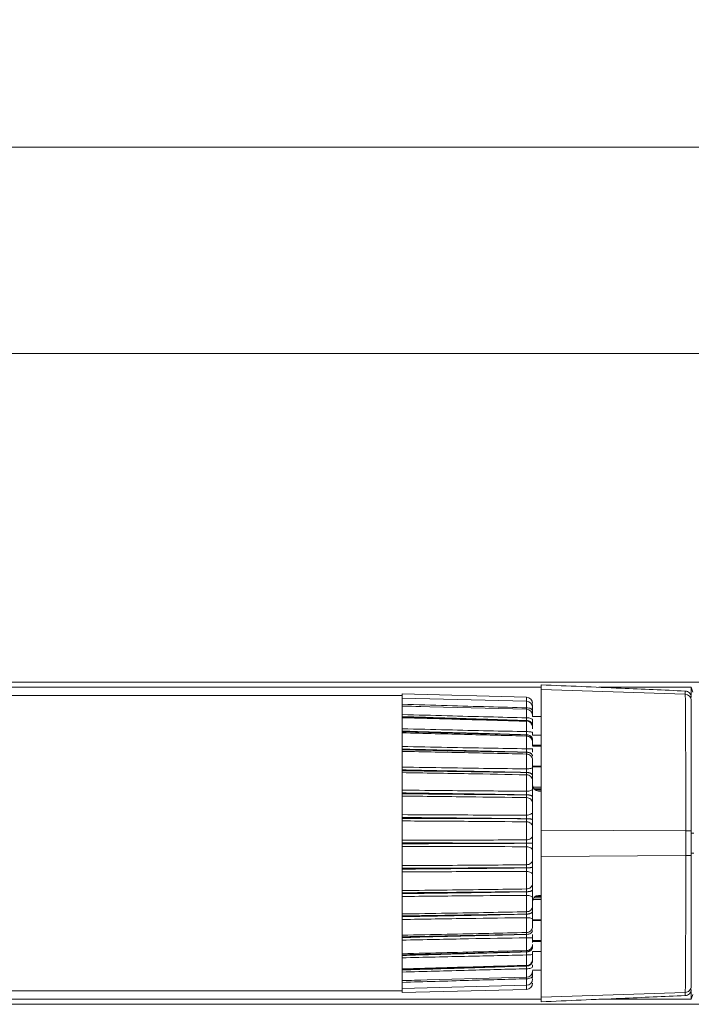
# Model space of a CAD drawing. Header units: millimetres. Extents: x 54 to 738, y 201 to 591.
# Tile 16 of 22: x 436 to 491, y 461 to 541. Entities that reach past the tile are written whole.
import ezdxf

# ---------------------------------------------------------------- set-up
doc = ezdxf.new("R2010")
doc.units = ezdxf.units.MM
doc.header["$LTSCALE"] = 3
doc.styles.add('SLDTEXTSTYLE0', font='TXT', dxfattribs={"width": 0.605})
doc.dimstyles.new('SLDDIMSTYLE0', dxfattribs={"dimtxt": 7.704956, "dimasz": 12, "dimexe": 0, "dimexo": 0.0625, "dimgap": 1.926239, "dimtad": 1, "dimdec": 0, "dimrnd": 1e-09, "dimzin": 12, "dimdsep": 46, "dimtxsty": 'SLDTEXTSTYLE0', "dimsah": 1, "dimcen": 0.09, "dimadec": 0, "dimazin": 3, "dimtfac": 1, "dimtdec": 0, "dimtofl": 0, "dimtmove": 0, "dimatfit": 3, "dimfxl": 1, "dimfrac": 2, "dimtolj": 1, "dimtzin": 12, "dimarcsym": 0})
doc.dimstyles.new('SLDDIMSTYLE1', dxfattribs={"dimtxt": 7.704956, "dimasz": 12, "dimexe": 0, "dimexo": 0.0625, "dimgap": 1.926239, "dimtad": 1, "dimrnd": 1e-09, "dimzin": 12, "dimdsep": 46, "dimtxsty": 'SLDTEXTSTYLE0', "dimsah": 1, "dimcen": 0.09, "dimadec": 0, "dimazin": 3, "dimtfac": 1, "dimtofl": 0, "dimtmove": 0, "dimatfit": 3, "dimfxl": 1, "dimfrac": 2, "dimtolj": 1, "dimtzin": 12, "dimarcsym": 0})

# ---------------------------------------------------------------- blocks, each defined once
blk = doc.blocks.new('*D1')
at = {"color": 7, "linetype": 'Continuous', "lineweight": 0}
for p, q in [((85.909, 481.485), (85.909, 533.811)), ((570.843, 481.485), (570.843, 533.811)), ((85.909, 530.811), (570.843, 530.811))]:
    blk.add_line(p, q, dxfattribs=at)
for points in [[(85.909, 530.811), (97.909, 528.561), (97.909, 533.061)], [(570.843, 530.811), (558.843, 533.061), (558.843, 528.561)]]:
    blk.add_solid(points, dxfattribs=at)
at = {"color": 7, "linetype": 'Continuous', "lineweight": 0, "insert": (310.394, 541.043, -27.488), "char_height": 7.9375, "attachment_point": 1, "style": 'SLDTEXTSTYLE0'}
blk.add_mtext('485', dxfattribs=at)
blk = doc.blocks.new('*D2')
at = {"color": 7, "linetype": 'Continuous', "lineweight": 0}
for p, q in [((90.876, 477.218), (90.876, 517.029)), ((565.876, 477.218), (565.876, 517.029)), ((90.876, 514.029), (565.876, 514.029))]:
    blk.add_line(p, q, dxfattribs=at)
for points in [[(90.876, 514.029), (102.876, 511.779), (102.876, 516.279)], [(565.876, 514.029), (553.876, 516.279), (553.876, 511.779)]]:
    blk.add_solid(points, dxfattribs=at)
at = {"color": 7, "linetype": 'Continuous', "lineweight": 0, "insert": (310.394, 524.261, -27.488), "char_height": 7.9375, "attachment_point": 1, "style": 'SLDTEXTSTYLE0'}
blk.add_mtext('475', dxfattribs=at)

msp = doc.modelspace()

# ---------------------------------------------------------------- linework, layer by layer
at = {"color": 7, "linetype": 'Continuous', "lineweight": 0}
for p, q in [((109.383, 487.305), (547.369, 487.305)), ((478.676, 486.899), (188.076, 486.899)), ((478.676, 487.099), (478.676, 486.714)), ((478.676, 486.714), (490.392, 486.341)), ((490.876, 486.899), (483.373, 486.899)), ((490.397, 486.596), (490.392, 486.341)), ((490.876, 486.264), (490.876, 486.899)), ((491.005, 486.512), (490.876, 486.899)), ((467.376, 486.218), (199.376, 486.218)), ((477.489, 486.089), (467.376, 486.354)), ((467.376, 486.354), (467.376, 486.094)), ((467.376, 486.024), (467.376, 486.094)), ((477.489, 485.759), (467.376, 486.024)), ((467.376, 486.024), (467.376, 485.614)), ((467.376, 485.364), (467.376, 485.614)), ((468.906, 485.334), (467.376, 485.387)), ((477.489, 485.11), (467.376, 485.374)), ((467.376, 485.374), (467.376, 484.788)), ((477.976, 485.048), (477.943, 485.229)), ((477.976, 485.048), (477.943, 485.229)), ((477.968, 485.369), (477.968, 485.492)), ((490.876, 485.288), (490.876, 485.674)), ((467.376, 484.423), (467.376, 484.788)), ((476.707, 484.214), (467.376, 484.477)), ((477.489, 484.16), (467.376, 484.424)), ((467.376, 484.423), (467.376, 483.641)), ((477.976, 484.518), (478.676, 484.518)), ((467.376, 483.172), (467.376, 483.641)), ((467.376, 483.172), (467.376, 482.208)), ((477.489, 481.899), (477.489, 482.938)), ((477.967, 482.581), (477.968, 482.734)), ((477.976, 483.223), (477.976, 483.008)), ((477.976, 483.008), (478.676, 483.008)), ((467.376, 481.648), (467.376, 482.208)), ((478.676, 482.193), (477.976, 482.193)), ((477.976, 482.12), (478.676, 482.12)), ((477.976, 481.912), (477.976, 481.633)), ((467.376, 481.648), (467.376, 480.532)), ((477.489, 480.269), (477.489, 481.472)), ((467.376, 479.899), (467.376, 480.532)), ((477.976, 480.501), (478.676, 480.501)), ((477.976, 480.428), (478.676, 480.428)), ((467.376, 479.899), (467.376, 478.664)), ((477.489, 478.454), (477.489, 479.785)), ((467.376, 477.977), (467.376, 478.664)), ((478.012, 478.774), (478.676, 478.774)), ((478.676, 478.653), (478.081, 478.653)), ((467.376, 477.977), (467.376, 476.661)), ((477.489, 476.51), (477.489, 477.929)), ((478.676, 478.554), (478.184, 478.554)), ((478.676, 478.456), (478.467, 478.459)), ((467.376, 475.941), (467.376, 476.661)), ((467.376, 475.941), (467.376, 474.583)), ((477.489, 474.497), (477.489, 475.96)), ((467.376, 473.853), (467.376, 474.583)), ((478.676, 475.279), (490.449, 475.222)), ((467.376, 473.853), (467.376, 472.495)), ((477.489, 472.476), (477.489, 473.939)), ((478.676, 473.158), (490.449, 473.215)), ((467.376, 471.776), (467.376, 472.495)), ((467.376, 471.776), (467.376, 470.459)), ((477.489, 470.507), (477.489, 471.926)), ((467.376, 469.772), (467.376, 470.459)), ((477.489, 468.651), (477.489, 469.982)), ((478.081, 469.783), (478.676, 469.783)), ((478.184, 469.883), (478.676, 469.883)), ((478.467, 469.977), (478.676, 469.98)), ((467.376, 469.772), (467.376, 468.537)), ((478.676, 469.662), (478.012, 469.662)), ((467.376, 467.904), (467.376, 468.537)), ((467.376, 467.904), (467.376, 466.788)), ((477.489, 466.965), (477.489, 468.168)), ((478.676, 468.008), (477.976, 468.008)), ((478.676, 467.935), (477.976, 467.935)), ((467.376, 466.228), (467.376, 466.788)), ((477.976, 466.801), (477.976, 466.524)), ((467.376, 466.228), (467.376, 465.265)), ((477.489, 465.498), (477.489, 466.537)), ((477.968, 465.702), (477.967, 465.855)), ((477.976, 466.316), (478.676, 466.316)), ((477.976, 466.243), (478.676, 466.243)), ((467.376, 464.795), (467.376, 465.265)), ((478.676, 465.429), (477.976, 465.429)), ((477.976, 465.429), (477.976, 465.213)), ((467.376, 464.795), (467.376, 464.013)), ((467.376, 464.012), (477.489, 464.277)), ((467.376, 463.959), (476.708, 464.222)), ((477.976, 464.341), (477.976, 464.176)), ((467.376, 463.648), (467.376, 464.013)), ((467.376, 463.648), (467.376, 463.062)), ((477.943, 463.207), (477.976, 463.388)), ((477.943, 463.207), (477.976, 463.388)), ((478.676, 463.918), (477.976, 463.918)), ((467.376, 463.062), (477.489, 463.327)), ((467.376, 463.049), (468.906, 463.102)), ((467.376, 462.822), (467.376, 463.072)), ((467.376, 462.822), (467.376, 462.412)), ((467.376, 462.412), (477.489, 462.677)), ((490.876, 462.762), (490.876, 463.148)), ((199.376, 462.218), (467.376, 462.218)), ((467.376, 462.342), (467.376, 462.412)), ((467.376, 462.082), (477.489, 462.347)), ((467.376, 462.342), (467.376, 462.082)), ((478.676, 461.722), (490.392, 462.095)), ((490.392, 462.095), (490.397, 461.84)), ((490.876, 461.537), (490.876, 462.172)), ((491.005, 461.925), (490.876, 461.537)), ((109.383, 461.131), (547.369, 461.131)), ((478.676, 461.537), (188.076, 461.537)), ((478.676, 461.722), (478.676, 461.337)), ((490.876, 461.537), (483.373, 461.537))]:
    msp.add_line(p, q, dxfattribs=at)
at = {"color": 18, "linetype": 'Continuous', "lineweight": 0}
for p, q in [((477.489, 485.759), (477.489, 486.089)), ((477.489, 485.23), (477.489, 485.759)), ((477.489, 484.419), (477.489, 485.11)), ((477.489, 483.297), (477.489, 484.16)), ((477.976, 482.488), (477.976, 482.438)), ((490.876, 475.029), (491.086, 475.029)), ((491.086, 473.408), (490.876, 473.408)), ((477.489, 464.277), (477.489, 465.139)), ((477.489, 463.327), (477.489, 464.018)), ((477.489, 462.677), (477.489, 463.206)), ((477.489, 462.677), (477.489, 462.347))]:
    msp.add_line(p, q, dxfattribs=at)
at = {"color": 7, "linetype": 'Continuous', "lineweight": 0}
for centre, start, end in [((477.476, 485.59), 0, 88.49999), ((490.376, 485.842), 0.0034, 88.1316), ((477.476, 485.26), 0, 88.49999), ((477.476, 484.61), 0, 88.49999), ((477.476, 483.66), 0, 88.49999), ((478.476, 478.959), 180, 269), ((478.476, 469.477), 91, 180), ((477.476, 464.776), 271.50001, 0), ((477.476, 463.826), 271.50001, 0), ((477.476, 463.177), 271.50001, 0), ((477.476, 462.847), 271.5, 0)]:
    msp.add_arc(centre, 0.5, start, end, dxfattribs=at)
for points in [[(485.176, 486.822), (483.009, 486.915), (480.843, 487.007), (478.676, 487.099)], [(478.676, 486.714), (478.676, 486.694), (478.676, 486.516), (478.676, 485.842), (478.676, 484.782), (478.676, 483.37), (478.676, 481.653), (478.676, 479.688), (478.676, 477.542), (478.676, 476.037), (478.676, 475.279)], [(490.397, 486.596), (488.657, 486.671), (486.916, 486.747), (485.176, 486.822)], [(477.489, 485.23), (477.492, 485.141), (477.493, 485.072), (477.493, 485.041)], [(477.489, 484.419), (477.492, 484.322), (477.493, 484.24), (477.493, 484.192)], [(477.489, 483.297), (477.492, 483.197), (477.493, 483.103), (477.493, 483.041)], [(477.493, 483.041), (477.493, 482.973), (477.492, 482.935), (477.489, 482.938)], [(477.489, 481.899), (477.492, 481.798), (477.493, 481.696), (477.493, 481.621)], [(477.493, 481.621), (477.493, 481.541), (477.492, 481.487), (477.489, 481.472)], [(477.489, 480.269), (477.492, 480.169), (477.493, 480.062), (477.493, 479.977)], [(477.493, 479.977), (477.493, 479.887), (477.492, 479.817), (477.489, 479.785)], [(477.489, 478.454), (477.492, 478.359), (477.493, 478.251), (477.493, 478.157)], [(477.493, 478.157), (477.493, 478.061), (477.492, 477.977), (477.489, 477.929)], [(477.489, 476.51), (477.492, 476.424), (477.493, 476.317), (477.493, 476.218)], [(477.493, 476.218), (477.493, 476.118), (477.492, 476.023), (477.489, 475.96)], [(478.676, 475.279), (478.676, 474.574), (478.676, 473.862), (478.676, 473.158)], [(490.876, 473.217), (490.876, 473.884), (490.876, 474.552), (490.876, 475.219)], [(477.489, 474.497), (477.492, 474.421), (477.493, 474.319), (477.493, 474.218)], [(477.493, 474.218), (477.493, 474.117), (477.492, 474.015), (477.489, 473.939)], [(478.676, 473.158), (478.676, 472.399), (478.676, 470.895), (478.676, 468.748), (478.676, 466.783), (478.676, 465.066), (478.676, 463.654), (478.676, 462.594), (478.676, 461.92), (478.676, 461.742), (478.676, 461.722)], [(477.489, 472.476), (477.492, 472.413), (477.493, 472.318), (477.493, 472.218)], [(477.493, 472.218), (477.493, 472.119), (477.492, 472.012), (477.489, 471.926)], [(477.489, 470.507), (477.492, 470.459), (477.493, 470.375), (477.493, 470.279)], [(477.493, 470.279), (477.493, 470.185), (477.492, 470.077), (477.489, 469.982)], [(477.489, 468.651), (477.492, 468.619), (477.493, 468.549), (477.493, 468.46)], [(477.493, 468.46), (477.493, 468.374), (477.492, 468.267), (477.489, 468.168)], [(477.489, 466.965), (477.492, 466.95), (477.493, 466.895), (477.493, 466.815)], [(477.493, 466.815), (477.493, 466.74), (477.492, 466.638), (477.489, 466.537)], [(477.489, 465.498), (477.492, 465.501), (477.493, 465.463), (477.493, 465.395)], [(477.493, 465.395), (477.493, 465.333), (477.492, 465.24), (477.489, 465.139)], [(477.493, 464.244), (477.493, 464.196), (477.492, 464.114), (477.489, 464.018)], [(477.493, 463.396), (477.493, 463.364), (477.492, 463.295), (477.489, 463.206)], [(485.176, 461.614), (486.916, 461.689), (488.657, 461.765), (490.397, 461.84)], [(478.676, 461.337), (480.843, 461.429), (483.009, 461.521), (485.176, 461.614)]]:
    msp.add_open_spline(points, degree=3, dxfattribs=at)
for points, knots in [([(490.876, 486.096), (490.876, 486.154), (490.866, 486.216), (490.82, 486.336), (490.783, 486.394), (490.691, 486.49), (490.635, 486.529), (490.517, 486.58), (490.455, 486.593), (490.397, 486.596)], [0, 0, 0, 0, 0.25, 0.25, 0.5, 0.5, 0.75, 0.75, 1, 1, 1, 1]), ([(490.392, 486.341), (490.392, 486.338), (490.393, 486.332), (490.394, 486.309), (490.394, 486.275), (490.395, 486.228), (490.396, 486.169), (490.397, 486.096), (490.398, 486.009), (490.399, 485.907), (490.4, 485.79), (490.401, 485.658), (490.402, 485.508), (490.404, 485.342), (490.405, 485.158), (490.406, 484.957), (490.408, 484.737), (490.409, 484.499), (490.411, 484.241), (490.412, 483.965), (490.414, 483.669), (490.416, 483.353), (490.42, 482.634), (490.425, 481.471), (490.432, 479.853), (490.437, 478.406), (490.442, 477.201), (490.445, 476.276), (490.448, 475.648), (490.449, 475.33), (490.449, 475.222)], [0, 0, 0, 0, 0.019808, 0.04002, 0.060631, 0.081643, 0.103057, 0.124874, 0.147092, 0.16971, 0.192728, 0.216148, 0.239971, 0.264196, 0.288822, 0.313847, 0.339275, 0.365105, 0.391337, 0.41797, 0.445004, 0.472439, 0.500277, 0.624175, 0.730592, 0.819513, 0.890926, 0.944815, 0.981177, 1, 1, 1, 1]), ([(490.876, 475.219), (490.876, 476.596), (490.876, 477.972), (490.876, 480.518), (490.876, 481.687), (490.876, 483.647), (490.876, 484.437), (490.876, 485.522), (490.876, 485.817), (490.876, 485.842)], [0, 0, 0, 0, 0.25, 0.25, 0.5, 0.5, 0.75, 0.75, 1, 1, 1, 1]), ([(467.376, 485.521), (468.598, 485.484), (470.943, 485.414), (474.314, 485.317), (476.463, 485.258), (477.489, 485.23)], [0, 0, 0, 0, 0.362441, 0.695774, 1, 1, 1, 1]), ([(477.976, 484.992), (477.976, 485.019), (477.965, 485.049), (477.918, 485.107), (477.881, 485.135), (477.787, 485.181), (477.729, 485.2), (477.609, 485.224), (477.547, 485.23), (477.489, 485.23)], [0, 0, 0, 0, 0.25, 0.25, 0.5, 0.5, 0.75, 0.75, 1, 1, 1, 1]), ([(477.976, 485.396), (477.976, 485.375), (477.976, 485.334), (477.976, 485.278), (477.976, 485.227), (477.976, 485.166), (477.976, 485.103), (477.976, 485.079), (477.976, 485.067)], [0, 0, 0, 0, 0.1226546, 0.2440434, 0.3651355, 0.486907, 0.7438165, 1, 1, 1, 1]), ([(477.976, 485.067), (477.976, 485.063), (477.976, 485.054), (477.976, 485.05), (477.976, 485.054), (477.976, 485.063), (477.976, 485.068)], [0, 0, 0, 0, 0.249331, 0.497661, 0.747168, 1, 1, 1, 1]), ([(477.976, 484.992), (477.976, 484.968), (477.976, 484.921), (477.976, 484.856), (477.976, 484.795), (477.976, 484.719), (477.976, 484.634), (477.976, 484.591), (477.976, 484.57)], [0, 0, 0, 0, 0.122655, 0.244043, 0.365135, 0.486907, 0.743816, 1, 1, 1, 1]), ([(467.376, 484.683), (468.598, 484.649), (470.943, 484.584), (474.314, 484.496), (476.463, 484.444), (477.489, 484.419)], [0, 0, 0, 0, 0.3624408, 0.6957737, 1, 1, 1, 1]), ([(477.493, 484.192), (477.158, 484.202), (476.309, 484.229), (475.053, 484.272), (473.694, 484.316), (472.008, 484.37), (469.892, 484.436), (468.213, 484.491), (467.376, 484.519)], [0, 0, 0, 0, 0.099392, 0.251688, 0.372552, 0.502248, 0.751683, 1, 1, 1, 1]), ([(467.376, 484.477), (468.329, 484.451), (470.008, 484.405), (472.071, 484.344), (473.642, 484.298), (475, 484.262), (476.309, 484.226), (477.158, 484.202), (477.493, 484.192)], [0, 0, 0, 0, 0.282582, 0.497752, 0.611902, 0.748312, 0.900593, 1, 1, 1, 1]), ([(477.489, 484.139), (475.915, 484.185), (472.544, 484.282), (469.173, 484.374), (467.376, 484.423)], [0, 0, 0, 0, 0.466946, 1, 1, 1, 1]), ([(477.976, 484.26), (477.976, 484.278), (477.965, 484.298), (477.918, 484.337), (477.881, 484.355), (477.787, 484.386), (477.729, 484.398), (477.609, 484.414), (477.547, 484.418), (477.489, 484.419)], [0, 0, 0, 0, 0.25, 0.25, 0.5, 0.5, 0.75, 0.75, 1, 1, 1, 1]), ([(477.976, 483.758), (477.975, 483.779), (477.973, 483.821), (477.957, 483.883), (477.932, 483.94), (477.899, 483.992), (477.861, 484.037), (477.819, 484.076), (477.776, 484.107), (477.732, 484.132), (477.691, 484.151), (477.651, 484.165), (477.616, 484.176), (477.584, 484.183), (477.555, 484.187), (477.531, 484.19), (477.511, 484.192), (477.499, 484.192), (477.493, 484.192)], [0, 0, 0, 0, 0.094587, 0.188575, 0.280613, 0.369452, 0.454021, 0.533478, 0.607224, 0.674891, 0.736308, 0.791462, 0.840454, 0.883458, 0.920688, 0.952375, 0.978744, 1, 1, 1, 1]), ([(477.976, 484.57), (477.976, 484.56), (477.976, 484.542), (477.976, 484.524), (477.976, 484.513), (477.976, 484.512), (477.976, 484.512)], [0, 0, 0, 0, 0.249331, 0.497661, 0.747168, 1, 1, 1, 1]), ([(477.976, 484.26), (477.976, 484.156), (477.976, 484.012), (477.976, 483.92), (477.976, 483.894)], [0, 0, 0, 0, 0.71622, 1, 1, 1, 1]), ([(467.376, 483.527), (468.598, 483.496), (470.943, 483.439), (474.314, 483.363), (476.463, 483.318), (477.489, 483.297)], [0, 0, 0, 0, 0.362441, 0.695774, 1, 1, 1, 1]), ([(477.976, 483.649), (477.976, 483.656), (477.976, 483.665), (477.976, 483.621), (477.976, 483.576), (477.976, 483.535), (477.976, 483.518)], [0, 0, 0, 0, 0.422281, 0.632089, 0.846795, 1, 1, 1, 1]), ([(477.493, 483.04), (477.158, 483.05), (476.309, 483.074), (475.053, 483.113), (473.694, 483.154), (472.008, 483.203), (469.892, 483.262), (468.213, 483.313), (467.376, 483.338)], [0, 0, 0, 0, 0.099393, 0.251688, 0.372552, 0.502248, 0.751683, 1, 1, 1, 1]), ([(467.376, 483.284), (468.329, 483.262), (470.008, 483.223), (472.071, 483.171), (473.642, 483.131), (475, 483.1), (476.309, 483.07), (477.158, 483.049), (477.493, 483.04)], [0, 0, 0, 0, 0.282584, 0.497752, 0.611903, 0.748312, 0.900594, 1, 1, 1, 1]), ([(477.489, 482.938), (475.915, 482.979), (472.544, 483.068), (469.173, 483.149), (467.376, 483.193)], [0, 0, 0, 0, 0.466981, 1, 1, 1, 1]), ([(477.976, 483.223), (477.976, 483.231), (477.965, 483.241), (477.918, 483.259), (477.881, 483.267), (477.787, 483.282), (477.729, 483.287), (477.609, 483.295), (477.547, 483.297), (477.489, 483.297)], [0, 0, 0, 0, 0.25, 0.25, 0.5, 0.5, 0.75, 0.75, 1, 1, 1, 1]), ([(477.976, 482.438), (477.976, 482.567), (477.924, 482.695), (477.744, 482.879), (477.618, 482.935), (477.489, 482.938)], [0, 0, 0, 0, 0.5, 0.5, 1, 1, 1, 1]), ([(477.491, 482.944), (477.537, 482.939), (477.631, 482.929), (477.763, 482.863), (477.876, 482.764), (477.921, 482.675), (477.943, 482.63)], [0, 0, 0, 0, 0.234157, 0.485611, 0.744749, 1, 1, 1, 1]), ([(477.976, 482.657), (477.976, 482.702), (477.966, 482.75), (477.919, 482.842), (477.882, 482.887), (477.789, 482.961), (477.732, 482.99), (477.613, 483.029), (477.551, 483.039), (477.493, 483.041)], [0, 0, 0, 0, 0.25, 0.25, 0.5, 0.5, 0.75, 0.75, 1, 1, 1, 1]), ([(477.902, 482.74), (477.917, 482.7), (477.949, 482.617), (477.961, 482.559), (477.968, 482.529)], [0, 0, 0, 0, 0.4829992, 1, 1, 1, 1]), ([(467.376, 482.088), (468.598, 482.062), (470.943, 482.014), (474.314, 481.951), (476.463, 481.916), (477.489, 481.899)], [0, 0, 0, 0, 0.362441, 0.695774, 1, 1, 1, 1]), ([(477.493, 481.621), (477.158, 481.629), (476.309, 481.65), (475.053, 481.685), (473.694, 481.721), (472.008, 481.762), (469.892, 481.813), (468.213, 481.858), (467.376, 481.88)], [0, 0, 0, 0, 0.099392, 0.251688, 0.372552, 0.502248, 0.751683, 1, 1, 1, 1]), ([(467.376, 481.816), (468.329, 481.798), (470.008, 481.768), (472.071, 481.725), (473.642, 481.692), (475, 481.668), (476.309, 481.645), (477.158, 481.628), (477.493, 481.621)], [0, 0, 0, 0, 0.282582, 0.497752, 0.611902, 0.748312, 0.900593, 1, 1, 1, 1]), ([(477.976, 481.912), (477.976, 481.911), (477.965, 481.909), (477.918, 481.906), (477.881, 481.905), (477.787, 481.902), (477.729, 481.901), (477.609, 481.9), (477.547, 481.899), (477.489, 481.899)], [0, 0, 0, 0, 0.25, 0.25, 0.5, 0.5, 0.75, 0.75, 1, 1, 1, 1]), ([(477.976, 482.438), (477.976, 482.432), (477.976, 482.423), (477.976, 482.357), (477.976, 482.291), (477.976, 482.221), (477.976, 482.171), (477.976, 482.151)], [0, 0, 0, 0, 0.355177, 0.531647, 0.71223, 0.888694, 1, 1, 1, 1]), ([(477.489, 481.472), (475.915, 481.508), (472.544, 481.586), (469.173, 481.654), (467.376, 481.69)], [0, 0, 0, 0, 0.466978, 1, 1, 1, 1]), ([(477.976, 480.977), (477.976, 481.105), (477.924, 481.231), (477.744, 481.414), (477.618, 481.468), (477.489, 481.472)], [0, 0, 0, 0, 0.5, 0.5, 1, 1, 1, 1]), ([(477.976, 481.298), (477.975, 481.314), (477.973, 481.346), (477.957, 481.391), (477.932, 481.434), (477.899, 481.473), (477.861, 481.507), (477.819, 481.535), (477.776, 481.558), (477.732, 481.577), (477.691, 481.591), (477.651, 481.601), (477.616, 481.609), (477.583, 481.614), (477.555, 481.617), (477.531, 481.619), (477.511, 481.621), (477.499, 481.621), (477.493, 481.621)], [0, 0, 0, 0, 0.09462, 0.188639, 0.280704, 0.369566, 0.454153, 0.533622, 0.607375, 0.675042, 0.736455, 0.7916, 0.840578, 0.883563, 0.920772, 0.952435, 0.978775, 1, 1, 1, 1]), ([(467.376, 480.41), (468.598, 480.39), (470.943, 480.352), (474.314, 480.305), (476.463, 480.28), (477.489, 480.269)], [0, 0, 0, 0, 0.362441, 0.695774, 1, 1, 1, 1]), ([(477.493, 479.976), (477.158, 479.983), (476.309, 480), (475.053, 480.029), (473.694, 480.059), (472.008, 480.093), (469.892, 480.133), (468.213, 480.171), (467.376, 480.19)], [0, 0, 0, 0, 0.099392, 0.251688, 0.372552, 0.502248, 0.751683, 1, 1, 1, 1]), ([(477.976, 480.368), (477.976, 480.356), (477.965, 480.344), (477.918, 480.32), (477.881, 480.308), (477.787, 480.289), (477.729, 480.281), (477.609, 480.271), (477.547, 480.269), (477.489, 480.269)], [0, 0, 0, 0, 0.25, 0.25, 0.5, 0.5, 0.75, 0.75, 1, 1, 1, 1]), ([(477.976, 480.977), (477.976, 480.973), (477.976, 480.964), (477.976, 480.94), (477.976, 480.902), (477.976, 480.846), (477.976, 480.767), (477.976, 480.675), (477.976, 480.576), (477.976, 480.472), (477.976, 480.403), (477.976, 480.368)], [0, 0, 0, 0, 0.08423, 0.167118, 0.250109, 0.373657, 0.500084, 0.623629, 0.750056, 0.87286, 1, 1, 1, 1]), ([(477.976, 480.368), (477.976, 480.341), (477.976, 480.288), (477.976, 480.206), (477.976, 480.125), (477.976, 480.015), (477.976, 479.876), (477.976, 479.775), (477.976, 479.725)], [0, 0, 0, 0, 0.122655, 0.244043, 0.365135, 0.486907, 0.743816, 1, 1, 1, 1]), ([(467.376, 480.117), (468.329, 480.105), (470.008, 480.083), (472.071, 480.051), (473.642, 480.026), (475, 480.01), (476.309, 479.995), (477.158, 479.982), (477.493, 479.976)], [0, 0, 0, 0, 0.282582, 0.497752, 0.611902, 0.748312, 0.900593, 1, 1, 1, 1]), ([(477.489, 479.785), (475.915, 479.815), (472.544, 479.879), (469.173, 479.932), (467.376, 479.96)], [0, 0, 0, 0, 0.467003, 1, 1, 1, 1]), ([(477.976, 479.311), (477.976, 479.433), (477.924, 479.554), (477.744, 479.729), (477.618, 479.782), (477.489, 479.785)], [0, 0, 0, 0, 0.5, 0.5, 1, 1, 1, 1]), ([(477.976, 479.725), (477.975, 479.737), (477.973, 479.762), (477.957, 479.798), (477.932, 479.831), (477.899, 479.861), (477.861, 479.888), (477.819, 479.91), (477.776, 479.928), (477.732, 479.942), (477.691, 479.953), (477.651, 479.961), (477.616, 479.967), (477.584, 479.971), (477.555, 479.974), (477.531, 479.975), (477.511, 479.976), (477.499, 479.977), (477.493, 479.977)], [0, 0, 0, 0, 0.094587, 0.188575, 0.280613, 0.369452, 0.454021, 0.533478, 0.607224, 0.674891, 0.736308, 0.791462, 0.840454, 0.883458, 0.920688, 0.952375, 0.978744, 1, 1, 1, 1]), ([(477.976, 479.725), (477.976, 479.7), (477.976, 479.652), (477.976, 479.586), (477.976, 479.523), (477.976, 479.45), (477.976, 479.371), (477.976, 479.331), (477.976, 479.311)], [0, 0, 0, 0, 0.127005, 0.253501, 0.380596, 0.509384, 0.752953, 1, 1, 1, 1]), ([(477.976, 478.637), (477.976, 478.616), (477.965, 478.593), (477.918, 478.548), (477.881, 478.527), (477.787, 478.491), (477.729, 478.477), (477.609, 478.459), (477.547, 478.454), (477.489, 478.454)], [0, 0, 0, 0, 0.25, 0.25, 0.5, 0.5, 0.75, 0.75, 1, 1, 1, 1]), ([(477.976, 479.311), (477.976, 479.303), (477.976, 479.286), (477.976, 479.251), (477.976, 479.202), (477.976, 479.133), (477.976, 479.044), (477.976, 478.945), (477.976, 478.842), (477.976, 478.736), (477.976, 478.67), (477.976, 478.637)], [0, 0, 0, 0, 0.08423, 0.167118, 0.250109, 0.373657, 0.500084, 0.623629, 0.750056, 0.87286, 1, 1, 1, 1]), ([(477.976, 478.637), (477.976, 478.611), (477.976, 478.56), (477.976, 478.481), (477.976, 478.401), (477.976, 478.29), (477.976, 478.147), (477.976, 478.038), (477.976, 477.984)], [0, 0, 0, 0, 0.122655, 0.244043, 0.365135, 0.486907, 0.743816, 1, 1, 1, 1]), ([(467.376, 478.544), (468.598, 478.53), (470.943, 478.503), (474.314, 478.474), (476.463, 478.46), (477.489, 478.454)], [0, 0, 0, 0, 0.362441, 0.695774, 1, 1, 1, 1]), ([(477.493, 478.157), (477.158, 478.162), (476.309, 478.174), (475.053, 478.197), (473.694, 478.22), (472.008, 478.245), (469.892, 478.274), (468.213, 478.303), (467.376, 478.317)], [0, 0, 0, 0, 0.099392, 0.251688, 0.372552, 0.502248, 0.751683, 1, 1, 1, 1]), ([(467.376, 478.238), (468.329, 478.232), (470.008, 478.221), (472.071, 478.2), (473.642, 478.184), (475, 478.176), (476.309, 478.169), (477.158, 478.16), (477.493, 478.157)], [0, 0, 0, 0, 0.282582, 0.497752, 0.611902, 0.748312, 0.900593, 1, 1, 1, 1]), ([(477.489, 477.929), (475.915, 477.952), (472.544, 478.001), (469.173, 478.037), (467.376, 478.056)], [0, 0, 0, 0, 0.467022, 1, 1, 1, 1]), ([(477.976, 477.49), (477.976, 477.603), (477.924, 477.715), (477.744, 477.877), (477.618, 477.926), (477.489, 477.929)], [0, 0, 0, 0, 0.5, 0.5, 1, 1, 1, 1]), ([(477.976, 477.984), (477.975, 477.993), (477.973, 478.01), (477.957, 478.035), (477.932, 478.058), (477.899, 478.079), (477.861, 478.096), (477.819, 478.111), (477.776, 478.124), (477.732, 478.133), (477.691, 478.141), (477.651, 478.147), (477.616, 478.151), (477.584, 478.153), (477.555, 478.155), (477.531, 478.156), (477.511, 478.157), (477.499, 478.157), (477.493, 478.157)], [0, 0, 0, 0, 0.0945873, 0.1885752, 0.2806132, 0.3694518, 0.4540207, 0.5334779, 0.6072241, 0.6748908, 0.736308, 0.7914624, 0.8404542, 0.8834577, 0.9206881, 0.952375, 0.9787436, 1, 1, 1, 1]), ([(477.976, 477.984), (477.976, 477.958), (477.976, 477.905), (477.976, 477.831), (477.976, 477.76), (477.976, 477.673), (477.976, 477.575), (477.976, 477.518), (477.976, 477.49)], [0, 0, 0, 0, 0.127005, 0.253501, 0.380596, 0.509384, 0.752953, 1, 1, 1, 1]), ([(477.976, 477.49), (477.976, 477.478), (477.976, 477.454), (477.976, 477.409), (477.976, 477.349), (477.976, 477.271), (477.976, 477.174), (477.976, 477.07), (477.976, 476.966), (477.976, 476.864), (477.976, 476.803), (477.976, 476.771)], [0, 0, 0, 0, 0.0842295, 0.1671176, 0.250109, 0.3736567, 0.5000838, 0.623629, 0.7500562, 0.8728601, 1, 1, 1, 1]), ([(467.376, 476.546), (468.598, 476.539), (470.943, 476.525), (474.314, 476.514), (476.463, 476.511), (477.489, 476.51)], [0, 0, 0, 0, 0.362441, 0.695774, 1, 1, 1, 1]), ([(477.493, 476.218), (477.158, 476.221), (476.309, 476.228), (475.053, 476.244), (473.694, 476.26), (472.008, 476.275), (469.892, 476.291), (468.213, 476.311), (467.376, 476.321)], [0, 0, 0, 0, 0.099392, 0.251688, 0.372552, 0.502248, 0.751683, 1, 1, 1, 1]), ([(467.376, 476.238), (468.329, 476.237), (470.008, 476.236), (472.071, 476.228), (473.642, 476.222), (475, 476.222), (476.309, 476.222), (477.158, 476.219), (477.493, 476.218)], [0, 0, 0, 0, 0.2825824, 0.4977522, 0.6119023, 0.7483118, 0.9005933, 1, 1, 1, 1]), ([(477.976, 476.771), (477.976, 476.741), (477.965, 476.708), (477.918, 476.645), (477.881, 476.615), (477.787, 476.564), (477.729, 476.544), (477.609, 476.517), (477.547, 476.511), (477.489, 476.51)], [0, 0, 0, 0, 0.25, 0.25, 0.5, 0.5, 0.75, 0.75, 1, 1, 1, 1]), ([(477.976, 476.129), (477.975, 476.134), (477.973, 476.143), (477.957, 476.156), (477.932, 476.168), (477.899, 476.178), (477.861, 476.187), (477.819, 476.195), (477.776, 476.201), (477.732, 476.206), (477.691, 476.21), (477.651, 476.213), (477.616, 476.215), (477.584, 476.216), (477.555, 476.217), (477.531, 476.218), (477.511, 476.218), (477.499, 476.218), (477.493, 476.218)], [0, 0, 0, 0, 0.0945873, 0.1885752, 0.2806132, 0.3694518, 0.4540207, 0.5334778, 0.6072241, 0.6748908, 0.736308, 0.7914624, 0.8404542, 0.8834577, 0.9206881, 0.952375, 0.9787436, 1, 1, 1, 1]), ([(477.976, 476.771), (477.976, 476.748), (477.976, 476.701), (477.976, 476.626), (477.976, 476.549), (477.976, 476.441), (477.976, 476.299), (477.976, 476.186), (477.976, 476.129)], [0, 0, 0, 0, 0.122655, 0.244043, 0.365135, 0.486907, 0.743816, 1, 1, 1, 1]), ([(477.489, 475.96), (475.915, 475.975), (472.543, 476.008), (469.172, 476.025), (467.376, 476.035)], [0, 0, 0, 0, 0.467035, 1, 1, 1, 1]), ([(477.976, 475.569), (477.976, 475.67), (477.924, 475.77), (477.744, 475.914), (477.618, 475.958), (477.489, 475.96)], [0, 0, 0, 0, 0.5, 0.5, 1, 1, 1, 1]), ([(477.976, 476.129), (477.976, 476.101), (477.976, 476.046), (477.976, 475.966), (477.976, 475.888), (477.976, 475.791), (477.976, 475.678), (477.976, 475.606), (477.976, 475.569)], [0, 0, 0, 0, 0.127005, 0.253501, 0.380596, 0.509384, 0.752953, 1, 1, 1, 1]), ([(477.976, 475.569), (477.976, 475.554), (477.976, 475.524), (477.976, 475.47), (477.976, 475.402), (477.976, 475.316), (477.976, 475.214), (477.976, 475.109), (477.976, 475.008), (477.976, 474.911), (477.976, 474.856), (477.976, 474.828)], [0, 0, 0, 0, 0.08423, 0.167118, 0.250109, 0.373657, 0.500084, 0.623629, 0.750056, 0.87286, 1, 1, 1, 1]), ([(477.976, 474.828), (477.976, 474.79), (477.965, 474.748), (477.918, 474.668), (477.881, 474.629), (477.787, 474.565), (477.729, 474.54), (477.609, 474.506), (477.547, 474.498), (477.489, 474.497)], [0, 0, 0, 0, 0.25, 0.25, 0.5, 0.5, 0.75, 0.75, 1, 1, 1, 1]), ([(477.976, 474.828), (477.976, 474.807), (477.976, 474.766), (477.976, 474.698), (477.976, 474.626), (477.976, 474.525), (477.976, 474.389), (477.976, 474.276), (477.976, 474.219)], [0, 0, 0, 0, 0.1233612, 0.2455452, 0.3675329, 0.4903103, 0.745047, 1, 1, 1, 1]), ([(490.449, 475.222), (490.45, 474.887), (490.452, 474.218), (490.45, 473.549), (490.449, 473.215)], [0, 0, 0, 0, 0.5, 1, 1, 1, 1]), ([(490.449, 475.222), (490.504, 475.222), (490.561, 475.221), (490.668, 475.221), (490.717, 475.221), (490.797, 475.22), (490.828, 475.22), (490.867, 475.22), (490.876, 475.219), (490.876, 475.219)], [0, 0, 0, 0, 0.25, 0.25, 0.5, 0.5, 0.75, 0.75, 1, 1, 1, 1]), ([(467.376, 474.478), (468.598, 474.477), (470.943, 474.476), (474.314, 474.483), (476.463, 474.493), (477.489, 474.497)], [0, 0, 0, 0, 0.362441, 0.695774, 1, 1, 1, 1]), ([(477.493, 474.218), (477.158, 474.219), (476.309, 474.221), (475.053, 474.23), (473.694, 474.237), (472.008, 474.242), (469.892, 474.246), (468.213, 474.255), (467.376, 474.26)], [0, 0, 0, 0, 0.099394, 0.251688, 0.372551, 0.502248, 0.751683, 1, 1, 1, 1]), ([(467.376, 474.176), (468.329, 474.181), (470.008, 474.191), (472.071, 474.195), (473.642, 474.198), (475, 474.206), (476.309, 474.215), (477.158, 474.217), (477.493, 474.218)], [0, 0, 0, 0, 0.282588, 0.497752, 0.611903, 0.748312, 0.900595, 1, 1, 1, 1]), ([(477.489, 473.939), (475.915, 473.946), (472.544, 473.96), (469.173, 473.959), (467.376, 473.958)], [0, 0, 0, 0, 0.466884, 1, 1, 1, 1]), ([(477.976, 473.608), (477.976, 473.693), (477.924, 473.778), (477.744, 473.9), (477.618, 473.937), (477.489, 473.939)], [0, 0, 0, 0, 0.5, 0.5, 1, 1, 1, 1]), ([(477.976, 474.219), (477.975, 474.219), (477.974, 474.219), (477.96, 474.218), (477.935, 474.218), (477.895, 474.218), (477.819, 474.218), (477.707, 474.218), (477.584, 474.218), (477.517, 474.218), (477.493, 474.218)], [0, 0, 0, 0, 0.078758, 0.168183, 0.268509, 0.379446, 0.499983, 0.740847, 0.905511, 1, 1, 1, 1]), ([(477.976, 474.219), (477.976, 474.191), (477.976, 474.134), (477.976, 474.05), (477.976, 473.966), (477.976, 473.861), (477.976, 473.736), (477.976, 473.651), (477.976, 473.608)], [0, 0, 0, 0, 0.127499, 0.254686, 0.382722, 0.512742, 0.754414, 1, 1, 1, 1]), ([(477.976, 473.608), (477.976, 473.59), (477.976, 473.554), (477.976, 473.493), (477.976, 473.419), (477.976, 473.328), (477.976, 473.224), (477.976, 473.121), (477.976, 473.025), (477.976, 472.937), (477.976, 472.89), (477.976, 472.867)], [0, 0, 0, 0, 0.0842295, 0.1671176, 0.250109, 0.3736567, 0.5000838, 0.623629, 0.7500562, 0.8728601, 1, 1, 1, 1]), ([(490.449, 473.215), (490.449, 473.125), (490.448, 472.869), (490.446, 472.37), (490.444, 471.641), (490.44, 470.692), (490.436, 469.539), (490.43, 468.218), (490.424, 466.784), (490.419, 465.653), (490.414, 464.842), (490.412, 464.328), (490.409, 463.873), (490.406, 463.476), (490.404, 463.135), (490.402, 462.848), (490.4, 462.612), (490.398, 462.424), (490.396, 462.28), (490.395, 462.18), (490.393, 462.115), (490.393, 462.102), (490.392, 462.095)], [0, 0, 0, 0, 0.01548, 0.044397, 0.086744, 0.142523, 0.211722, 0.294341, 0.390369, 0.4998, 0.548247, 0.595462, 0.64145, 0.686207, 0.729733, 0.772032, 0.813099, 0.852937, 0.891548, 0.928928, 0.965078, 1, 1, 1, 1]), ([(490.449, 473.215), (490.503, 473.215), (490.559, 473.215), (490.665, 473.215), (490.714, 473.215), (490.795, 473.216), (490.826, 473.216), (490.867, 473.217), (490.876, 473.217), (490.876, 473.217)], [0, 0, 0, 0, 0.25, 0.25, 0.5, 0.5, 0.75, 0.75, 1, 1, 1, 1]), ([(490.876, 462.594), (490.876, 462.619), (490.876, 462.914), (490.876, 463.999), (490.876, 464.789), (490.876, 466.749), (490.876, 467.918), (490.876, 470.464), (490.876, 471.84), (490.876, 473.217)], [0, 0, 0, 0, 0.25, 0.25, 0.5, 0.5, 0.75, 0.75, 1, 1, 1, 1]), ([(467.376, 472.402), (468.598, 472.408), (470.943, 472.42), (474.314, 472.445), (476.463, 472.466), (477.489, 472.476)], [0, 0, 0, 0, 0.362442, 0.695774, 1, 1, 1, 1]), ([(477.493, 472.218), (477.158, 472.217), (476.309, 472.214), (475.053, 472.215), (473.694, 472.214), (472.008, 472.208), (469.892, 472.199), (468.213, 472.199), (467.376, 472.198)], [0, 0, 0, 0, 0.099392, 0.2516883, 0.3725518, 0.5022478, 0.7516834, 1, 1, 1, 1]), ([(467.376, 472.115), (468.329, 472.126), (470.008, 472.146), (472.071, 472.162), (473.642, 472.175), (475, 472.192), (476.309, 472.208), (477.158, 472.215), (477.493, 472.218)], [0, 0, 0, 0, 0.282582, 0.497752, 0.611902, 0.748312, 0.900593, 1, 1, 1, 1]), ([(477.976, 472.867), (477.976, 472.821), (477.965, 472.772), (477.918, 472.677), (477.881, 472.632), (477.787, 472.556), (477.729, 472.526), (477.609, 472.486), (477.547, 472.477), (477.489, 472.476)], [0, 0, 0, 0, 0.25, 0.25, 0.5, 0.5, 0.75, 0.75, 1, 1, 1, 1]), ([(477.976, 472.303), (477.975, 472.299), (477.973, 472.292), (477.957, 472.28), (477.932, 472.269), (477.899, 472.259), (477.861, 472.25), (477.819, 472.242), (477.776, 472.235), (477.732, 472.23), (477.691, 472.226), (477.651, 472.223), (477.616, 472.221), (477.584, 472.22), (477.555, 472.219), (477.531, 472.219), (477.511, 472.218), (477.499, 472.218), (477.493, 472.218)], [0, 0, 0, 0, 0.094587, 0.188575, 0.280613, 0.369452, 0.454021, 0.533478, 0.607224, 0.674891, 0.736308, 0.791462, 0.840454, 0.883458, 0.920688, 0.952375, 0.978744, 1, 1, 1, 1]), ([(477.976, 472.867), (477.976, 472.849), (477.976, 472.814), (477.976, 472.755), (477.976, 472.692), (477.976, 472.599), (477.976, 472.471), (477.976, 472.359), (477.976, 472.303)], [0, 0, 0, 0, 0.122655, 0.244043, 0.365135, 0.486907, 0.743816, 1, 1, 1, 1]), ([(477.976, 472.303), (477.976, 472.275), (477.976, 472.22), (477.976, 472.136), (477.976, 472.051), (477.976, 471.942), (477.976, 471.808), (477.976, 471.713), (477.976, 471.665)], [0, 0, 0, 0, 0.127005, 0.253501, 0.380596, 0.509384, 0.752953, 1, 1, 1, 1]), ([(477.489, 471.926), (475.915, 471.924), (472.544, 471.92), (469.173, 471.901), (467.376, 471.89)], [0, 0, 0, 0, 0.466909, 1, 1, 1, 1]), ([(477.976, 471.665), (477.976, 471.732), (477.924, 471.799), (477.744, 471.895), (477.618, 471.924), (477.489, 471.926)], [0, 0, 0, 0, 0.5, 0.5, 1, 1, 1, 1]), ([(477.976, 471.665), (477.976, 471.644), (477.976, 471.604), (477.976, 471.538), (477.976, 471.46), (477.976, 471.367), (477.976, 471.264), (477.976, 471.166), (477.976, 471.078), (477.976, 471.002), (477.976, 470.965), (477.976, 470.946)], [0, 0, 0, 0, 0.08423, 0.167118, 0.250109, 0.373657, 0.500084, 0.623629, 0.750056, 0.87286, 1, 1, 1, 1]), ([(477.976, 470.946), (477.976, 470.895), (477.965, 470.84), (477.918, 470.734), (477.881, 470.682), (477.787, 470.597), (477.729, 470.563), (477.609, 470.519), (477.547, 470.508), (477.489, 470.507)], [0, 0, 0, 0, 0.25, 0.25, 0.5, 0.5, 0.75, 0.75, 1, 1, 1, 1]), ([(477.976, 470.946), (477.976, 470.933), (477.976, 470.905), (477.976, 470.857), (477.976, 470.803), (477.976, 470.722), (477.976, 470.607), (477.976, 470.501), (477.976, 470.448)], [0, 0, 0, 0, 0.122655, 0.244043, 0.365135, 0.486907, 0.743816, 1, 1, 1, 1]), ([(467.376, 470.381), (468.598, 470.393), (470.943, 470.418), (474.314, 470.461), (476.463, 470.492), (477.489, 470.507)], [0, 0, 0, 0, 0.362442, 0.695774, 1, 1, 1, 1]), ([(477.493, 470.279), (477.158, 470.276), (476.309, 470.268), (475.053, 470.261), (473.694, 470.252), (472.008, 470.236), (469.892, 470.214), (468.213, 470.203), (467.376, 470.198)], [0, 0, 0, 0, 0.099392, 0.251688, 0.372552, 0.502248, 0.751683, 1, 1, 1, 1]), ([(467.376, 470.119), (468.329, 470.135), (470.008, 470.164), (472.071, 470.192), (473.642, 470.214), (475, 470.238), (476.309, 470.262), (477.158, 470.274), (477.493, 470.279)], [0, 0, 0, 0, 0.282582, 0.497752, 0.611902, 0.748312, 0.900593, 1, 1, 1, 1]), ([(477.489, 469.982), (475.915, 469.972), (472.544, 469.95), (469.173, 469.913), (467.376, 469.893)], [0, 0, 0, 0, 0.466928, 1, 1, 1, 1]), ([(477.976, 469.799), (477.976, 469.846), (477.924, 469.893), (477.744, 469.961), (477.618, 469.981), (477.489, 469.982)], [0, 0, 0, 0, 0.5, 0.5, 1, 1, 1, 1]), ([(477.976, 470.448), (477.975, 470.44), (477.973, 470.425), (477.957, 470.401), (477.932, 470.379), (477.899, 470.359), (477.861, 470.341), (477.819, 470.325), (477.776, 470.313), (477.732, 470.303), (477.691, 470.295), (477.651, 470.29), (477.616, 470.286), (477.584, 470.283), (477.555, 470.281), (477.531, 470.28), (477.511, 470.279), (477.499, 470.279), (477.493, 470.279)], [0, 0, 0, 0, 0.0945873, 0.1885752, 0.2806132, 0.3694518, 0.4540207, 0.5334778, 0.6072241, 0.6748908, 0.736308, 0.7914624, 0.8404542, 0.8834577, 0.9206881, 0.952375, 0.9787436, 1, 1, 1, 1]), ([(477.976, 470.448), (477.976, 470.421), (477.976, 470.369), (477.976, 470.286), (477.976, 470.202), (477.976, 470.092), (477.976, 469.954), (477.976, 469.851), (477.976, 469.799)], [0, 0, 0, 0, 0.127005, 0.253501, 0.380596, 0.509384, 0.752953, 1, 1, 1, 1]), ([(477.976, 469.799), (477.976, 469.777), (477.976, 469.733), (477.976, 469.665), (477.976, 469.584), (477.976, 469.492), (477.976, 469.394), (477.976, 469.304), (477.976, 469.227), (477.976, 469.164), (477.976, 469.138), (477.976, 469.125)], [0, 0, 0, 0, 0.08423, 0.167118, 0.250109, 0.373657, 0.500084, 0.623629, 0.750056, 0.87286, 1, 1, 1, 1]), ([(477.976, 469.125), (477.976, 469.07), (477.965, 469.011), (477.918, 468.896), (477.881, 468.84), (477.787, 468.748), (477.729, 468.712), (477.609, 468.664), (477.547, 468.653), (477.489, 468.651)], [0, 0, 0, 0, 0.25, 0.25, 0.5, 0.5, 0.75, 0.75, 1, 1, 1, 1]), ([(477.976, 469.125), (477.976, 469.116), (477.976, 469.097), (477.976, 469.061), (477.976, 469.018), (477.976, 468.952), (477.976, 468.853), (477.976, 468.756), (477.976, 468.708)], [0, 0, 0, 0, 0.122655, 0.244043, 0.365135, 0.486907, 0.743816, 1, 1, 1, 1]), ([(467.376, 468.476), (468.598, 468.495), (470.943, 468.531), (474.314, 468.59), (476.463, 468.632), (477.489, 468.651)], [0, 0, 0, 0, 0.362441, 0.695774, 1, 1, 1, 1]), ([(477.493, 468.46), (477.158, 468.454), (476.309, 468.441), (475.053, 468.427), (473.694, 468.41), (472.008, 468.385), (469.892, 468.351), (468.213, 468.33), (467.376, 468.319)], [0, 0, 0, 0, 0.099392, 0.251688, 0.372552, 0.502248, 0.751683, 1, 1, 1, 1]), ([(467.376, 468.247), (468.329, 468.268), (470.008, 468.305), (472.071, 468.345), (473.642, 468.375), (475, 468.406), (476.309, 468.437), (477.158, 468.453), (477.493, 468.46)], [0, 0, 0, 0, 0.282582, 0.497752, 0.611902, 0.748312, 0.900593, 1, 1, 1, 1]), ([(477.976, 468.708), (477.975, 468.696), (477.973, 468.673), (477.957, 468.638), (477.932, 468.606), (477.899, 468.576), (477.861, 468.55), (477.819, 468.527), (477.776, 468.509), (477.732, 468.494), (477.691, 468.483), (477.651, 468.475), (477.616, 468.469), (477.584, 468.465), (477.555, 468.462), (477.531, 468.461), (477.511, 468.46), (477.499, 468.46), (477.493, 468.46)], [0, 0, 0, 0, 0.094587, 0.188575, 0.280613, 0.369452, 0.454021, 0.533478, 0.607224, 0.674891, 0.736308, 0.791462, 0.840454, 0.883458, 0.920688, 0.952375, 0.978744, 1, 1, 1, 1]), ([(477.976, 468.708), (477.976, 468.683), (477.976, 468.634), (477.976, 468.556), (477.976, 468.475), (477.976, 468.367), (477.976, 468.23), (477.976, 468.122), (477.976, 468.068)], [0, 0, 0, 0, 0.127005, 0.253501, 0.380596, 0.509384, 0.752953, 1, 1, 1, 1]), ([(477.489, 468.168), (475.915, 468.149), (472.544, 468.11), (469.173, 468.055), (467.376, 468.026)], [0, 0, 0, 0, 0.466946, 1, 1, 1, 1]), ([(477.976, 468.068), (477.976, 468.094), (477.924, 468.119), (477.744, 468.156), (477.618, 468.167), (477.489, 468.168)], [0, 0, 0, 0, 0.5, 0.5, 1, 1, 1, 1]), ([(477.976, 467.459), (477.976, 467.401), (477.965, 467.339), (477.918, 467.219), (477.881, 467.162), (477.787, 467.066), (477.729, 467.028), (477.609, 466.978), (477.547, 466.966), (477.489, 466.965)], [0, 0, 0, 0, 0.25, 0.25, 0.5, 0.5, 0.75, 0.75, 1, 1, 1, 1]), ([(477.976, 468.068), (477.976, 468.045), (477.976, 467.999), (477.976, 467.93), (477.976, 467.85), (477.976, 467.761), (477.976, 467.671), (477.976, 467.591), (477.976, 467.528), (477.976, 467.481), (477.976, 467.466), (477.976, 467.459)], [0, 0, 0, 0, 0.0842295, 0.1671176, 0.250109, 0.3736567, 0.5000838, 0.623629, 0.7500562, 0.8728601, 1, 1, 1, 1]), ([(467.376, 466.746), (468.598, 466.771), (470.943, 466.818), (474.314, 466.891), (476.463, 466.941), (477.489, 466.965)], [0, 0, 0, 0, 0.362441, 0.695774, 1, 1, 1, 1]), ([(477.493, 466.815), (477.158, 466.808), (476.309, 466.791), (475.053, 466.769), (473.694, 466.745), (472.008, 466.71), (469.892, 466.666), (468.213, 466.635), (467.376, 466.62)], [0, 0, 0, 0, 0.099393, 0.251688, 0.372552, 0.502248, 0.751683, 1, 1, 1, 1]), ([(467.376, 466.556), (468.329, 466.581), (470.008, 466.626), (472.071, 466.676), (473.642, 466.713), (475, 466.75), (476.309, 466.786), (477.158, 466.807), (477.493, 466.815)], [0, 0, 0, 0, 0.282584, 0.497752, 0.611903, 0.748312, 0.900594, 1, 1, 1, 1]), ([(477.976, 467.136), (477.976, 467.099), (477.966, 467.059), (477.919, 466.982), (477.882, 466.944), (477.789, 466.881), (477.732, 466.856), (477.613, 466.824), (477.551, 466.816), (477.493, 466.815)], [0, 0, 0, 0, 0.25, 0.25, 0.5, 0.5, 0.75, 0.75, 1, 1, 1, 1]), ([(477.489, 466.537), (475.915, 466.511), (472.544, 466.455), (469.173, 466.386), (467.376, 466.348)], [0, 0, 0, 0, 0.466981, 1, 1, 1, 1]), ([(477.976, 466.524), (477.976, 466.527), (477.924, 466.53), (477.744, 466.535), (477.618, 466.537), (477.489, 466.537)], [0, 0, 0, 0, 0.5, 0.5, 1, 1, 1, 1]), ([(477.976, 465.998), (477.976, 465.94), (477.965, 465.877), (477.918, 465.756), (477.881, 465.698), (477.787, 465.601), (477.729, 465.562), (477.609, 465.512), (477.547, 465.5), (477.489, 465.498)], [0, 0, 0, 0, 0.25, 0.25, 0.5, 0.5, 0.75, 0.75, 1, 1, 1, 1]), ([(477.943, 465.806), (477.921, 465.762), (477.876, 465.673), (477.763, 465.573), (477.631, 465.507), (477.537, 465.497), (477.491, 465.492)], [0, 0, 0, 0, 0.255251, 0.514389, 0.765843, 1, 1, 1, 1]), ([(477.968, 465.907), (477.961, 465.877), (477.949, 465.82), (477.917, 465.736), (477.902, 465.696)], [0, 0, 0, 0, 0.517004, 1, 1, 1, 1]), ([(477.976, 466.524), (477.976, 466.454), (477.976, 466.351), (477.976, 466.23), (477.976, 466.182), (477.976, 466.159)], [0, 0, 0, 0, 0.517116, 0.774042, 1, 1, 1, 1]), ([(467.376, 465.243), (468.598, 465.273), (470.943, 465.329), (474.314, 465.414), (476.463, 465.471), (477.489, 465.498)], [0, 0, 0, 0, 0.362441, 0.695774, 1, 1, 1, 1]), ([(477.493, 465.396), (477.158, 465.387), (476.309, 465.366), (475.053, 465.338), (473.694, 465.306), (472.008, 465.264), (469.892, 465.21), (468.213, 465.171), (467.376, 465.152)], [0, 0, 0, 0, 0.099392, 0.251688, 0.372552, 0.502248, 0.751683, 1, 1, 1, 1]), ([(467.376, 465.098), (468.329, 465.127), (470.008, 465.178), (472.071, 465.236), (473.642, 465.28), (475, 465.321), (476.309, 465.362), (477.158, 465.386), (477.493, 465.396)], [0, 0, 0, 0, 0.282582, 0.497752, 0.611902, 0.748312, 0.900593, 1, 1, 1, 1]), ([(477.489, 465.139), (475.915, 465.106), (472.544, 465.036), (469.173, 464.954), (467.376, 464.91)], [0, 0, 0, 0, 0.466979, 1, 1, 1, 1]), ([(477.976, 465.213), (477.976, 465.194), (477.924, 465.175), (477.744, 465.148), (477.618, 465.14), (477.489, 465.139)], [0, 0, 0, 0, 0.5, 0.5, 1, 1, 1, 1]), ([(477.976, 465.777), (477.975, 465.759), (477.973, 465.723), (477.957, 465.669), (477.932, 465.619), (477.899, 465.573), (477.861, 465.533), (477.819, 465.499), (477.776, 465.471), (477.732, 465.449), (477.691, 465.432), (477.651, 465.419), (477.616, 465.41), (477.583, 465.404), (477.555, 465.4), (477.531, 465.397), (477.511, 465.396), (477.499, 465.396), (477.493, 465.395)], [0, 0, 0, 0, 0.09462, 0.188639, 0.280704, 0.369566, 0.454153, 0.533622, 0.607374, 0.675042, 0.736455, 0.7916, 0.840578, 0.883563, 0.920772, 0.952435, 0.978775, 1, 1, 1, 1]), ([(477.976, 465.213), (477.976, 465.19), (477.976, 465.145), (477.976, 465.08), (477.976, 465.009), (477.976, 464.935), (477.976, 464.867), (477.976, 464.815), (477.976, 464.784), (477.976, 464.772), (477.976, 464.782), (477.976, 464.787)], [0, 0, 0, 0, 0.08423, 0.167118, 0.250109, 0.373657, 0.500084, 0.623629, 0.750056, 0.87286, 1, 1, 1, 1]), ([(467.376, 464.013), (468.598, 464.046), (470.943, 464.11), (474.314, 464.205), (476.463, 464.267), (477.489, 464.297)], [0, 0, 0, 0, 0.362441, 0.695774, 1, 1, 1, 1]), ([(477.493, 464.244), (477.158, 464.234), (476.309, 464.21), (475.053, 464.176), (473.694, 464.139), (472.008, 464.09), (469.892, 464.028), (468.213, 463.982), (467.376, 463.959)], [0, 0, 0, 0, 0.099392, 0.2516883, 0.3725518, 0.5022478, 0.7516834, 1, 1, 1, 1]), ([(467.376, 463.917), (468.329, 463.949), (470.008, 464.004), (472.071, 464.069), (473.642, 464.118), (475, 464.163), (476.309, 464.207), (477.158, 464.234), (477.493, 464.244)], [0, 0, 0, 0, 0.282582, 0.497752, 0.611902, 0.748312, 0.900593, 1, 1, 1, 1]), ([(477.976, 464.676), (477.975, 464.655), (477.973, 464.614), (477.957, 464.554), (477.932, 464.496), (477.899, 464.445), (477.861, 464.399), (477.819, 464.361), (477.776, 464.329), (477.732, 464.304), (477.691, 464.285), (477.651, 464.271), (477.616, 464.261), (477.584, 464.254), (477.555, 464.249), (477.531, 464.246), (477.511, 464.245), (477.499, 464.244), (477.493, 464.244)], [0, 0, 0, 0, 0.094587, 0.188575, 0.280613, 0.369452, 0.454021, 0.533478, 0.607224, 0.674891, 0.736308, 0.791462, 0.840454, 0.883458, 0.920688, 0.952375, 0.978744, 1, 1, 1, 1]), ([(477.489, 464.018), (475.915, 463.979), (472.544, 463.896), (469.173, 463.803), (467.376, 463.754)], [0, 0, 0, 0, 0.466996, 1, 1, 1, 1]), ([(477.976, 464.176), (477.976, 464.135), (477.924, 464.095), (477.744, 464.036), (477.618, 464.019), (477.489, 464.018)], [0, 0, 0, 0, 0.5, 0.5, 1, 1, 1, 1]), ([(477.976, 463.445), (477.976, 463.383), (477.924, 463.322), (477.744, 463.234), (477.618, 463.208), (477.489, 463.206)], [0, 0, 0, 0, 0.5, 0.5, 1, 1, 1, 1]), ([(477.976, 463.865), (477.976, 463.855), (477.976, 463.835), (477.976, 463.796), (477.976, 463.75), (477.976, 463.682), (477.976, 463.584), (477.976, 463.491), (477.976, 463.445)], [0, 0, 0, 0, 0.1270051, 0.2535006, 0.3805958, 0.5093844, 0.7529534, 1, 1, 1, 1]), ([(477.489, 463.206), (475.915, 463.163), (472.544, 463.07), (469.173, 462.969), (467.376, 462.915)], [0, 0, 0, 0, 0.467006, 1, 1, 1, 1]), ([(490.392, 462.095), (490.45, 462.097), (490.512, 462.109), (490.631, 462.16), (490.688, 462.198), (490.782, 462.295), (490.819, 462.353), (490.865, 462.474), (490.876, 462.537), (490.876, 462.594)], [0, 0, 0, 0, 0.25, 0.25, 0.5, 0.5, 0.75, 0.75, 1, 1, 1, 1]), ([(490.397, 461.84), (490.455, 461.843), (490.517, 461.856), (490.635, 461.907), (490.691, 461.946), (490.783, 462.043), (490.82, 462.1), (490.866, 462.221), (490.876, 462.282), (490.876, 462.34)], [0, 0, 0, 0, 0.25, 0.25, 0.5, 0.5, 0.75, 0.75, 1, 1, 1, 1])]:
    msp.add_open_spline(points, degree=3, knots=knots, dxfattribs=at)
at = {"color": 18, "linetype": 'Continuous', "lineweight": 0}
for points, knots in [([(477.976, 483.649), (477.971, 483.714), (477.962, 483.818), (477.898, 483.9), (477.874, 483.931)], [0, 0, 0, 0, 0.618326, 1, 1, 1, 1]), ([(477.976, 464.787), (477.971, 464.722), (477.962, 464.618), (477.898, 464.536), (477.874, 464.505)], [0, 0, 0, 0, 0.618348, 1, 1, 1, 1])]:
    msp.add_open_spline(points, degree=3, knots=knots, dxfattribs=at)

# ---------------------------------------------------------------- dimensions: what is measured, and where the dimension line sits
at = {"color": 7, "linetype": 'Continuous', "lineweight": 0}
dim = msp.add_linear_dim(base=(570.843, 530.811), p1=(85.909, 478.485), p2=(570.843, 478.485), angle=0, dimstyle='SLDDIMSTYLE0', dxfattribs=at)
dim.commit()
dim.dimension.update_dxf_attribs({"geometry": '*D1', "text_midpoint": (322.741, 530.811), "dimtype": 160})
dim = msp.add_linear_dim(base=(565.876, 514.029), p1=(90.876, 474.218), p2=(565.876, 474.218), dimstyle='SLDDIMSTYLE1', dxfattribs=at)
dim.commit()
dim.dimension.update_dxf_attribs({"geometry": '*D2', "text_midpoint": (322.741, 514.029), "dimtype": 160})

doc.saveas('drawing.dxf')
